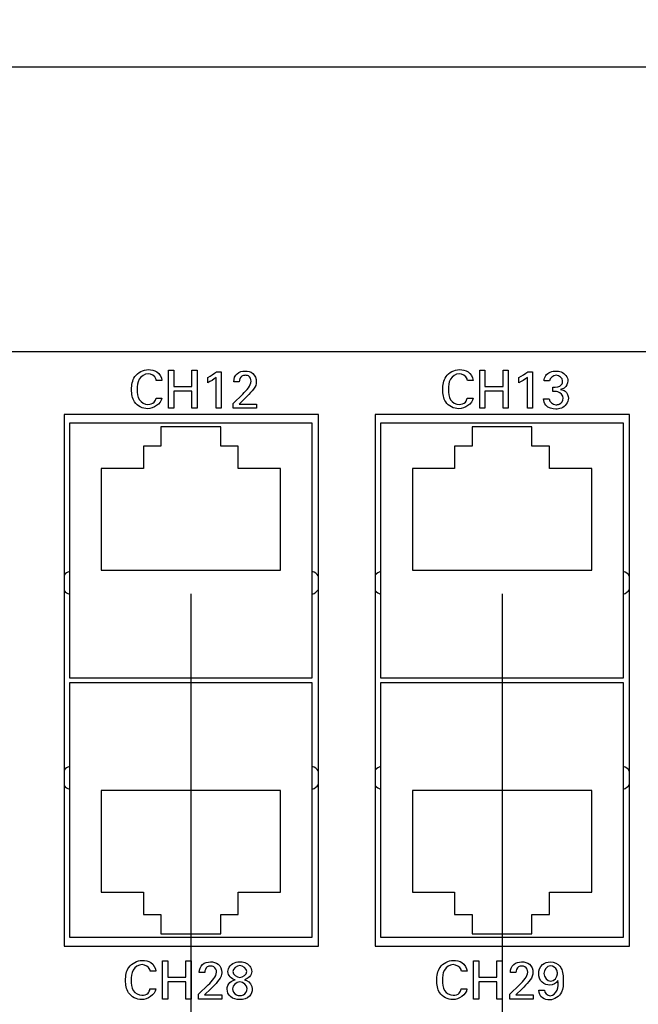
# Model space of a CAD drawing. Header units: inches. Extents: x 0 to 34, y 0 to 22.
# Tile 25 of 54: x 16.3 to 17.9, y 5.9 to 8.5. Entities that reach past the tile are written whole.
import ezdxf

# ---------------------------------------------------------------- set-up
doc = ezdxf.new("R2010")
doc.units = ezdxf.units.IN
doc.header["$LTSCALE"] = 1.87
doc.header["$MEASUREMENT"] = 0
doc.layers.get('0').update_dxf_attribs({"linetype": 'CONTINUOUS'})
doc.layers.add('02___PRT_ALL_AXES', color=7, linetype='CONTINUOUS')
doc.layers.add('DIMENSIONS', color=7, linetype='CONTINUOUS')
doc.styles.get("Standard").update_dxf_attribs({"font": 'txt', "width": 0.8})
doc.dimstyles.new('DIMSTYLE_1', dxfattribs={"dimtxt": 0.125, "dimasz": 0.18, "dimexe": 0.125, "dimexo": 0.0625, "dimgap": 0.0625, "dimtad": 0, "dimtih": 1, "dimtoh": 1, "dimdec": 3, "dimzin": 4, "dimdsep": 46, "dimtxsty": 'STANDARD', "dimblk": '_FILLED', "dimblk1": '_FILLED', "dimblk2": '_FILLED', "dimcen": 0.09, "dimadec": 0, "dimazin": 0, "dimtp": 0.001, "dimtm": 0.001, "dimtfac": 1, "dimtdec": 3, "dimtofl": 0, "dimtmove": 0, "dimatfit": 3, "dimldrblk": '_FILLED', "dimfxl": 1, "dimtolj": 1, "dimtzin": 4, "dimarcsym": 0})
doc.dimstyles.new('DIMSTYLE_2', dxfattribs={"dimtxt": 0.125, "dimasz": 0.18, "dimexe": 0.125, "dimexo": 0.0625, "dimgap": 0.03125, "dimtad": 0, "dimtih": 1, "dimtoh": 1, "dimdec": 3, "dimzin": 4, "dimdsep": 46, "dimtxsty": 'STANDARD', "dimblk": '_FILLED', "dimblk1": '_FILLED', "dimblk2": '_FILLED', "dimcen": 0.09, "dimadec": 0, "dimazin": 0, "dimtp": 0.001, "dimtm": 0.001, "dimtfac": 1, "dimtdec": 3, "dimtofl": 0, "dimtmove": 0, "dimatfit": 3, "dimldrblk": '_FILLED', "dimfxl": 1, "dimtolj": 1, "dimtzin": 4, "dimarcsym": 0})

# ---------------------------------------------------------------- blocks, each defined once
blk = doc.blocks.new('_FILLED')
at = {"color": 0, "linetype": 'BYBLOCK'}
blk.add_solid([(0, 0), (-1, 0.174), (-1, -0.174)], dxfattribs=at)
blk = doc.blocks.new('*D11')
at = {"layer": 'DIMENSIONS', "color": 2, "linetype": 'CONTINUOUS'}
for p, q in [((3.0744, 6.8026), (3.0744, 8.4801)), ((22.0744, 6.8026), (22.0744, 8.4801)), ((3.0744, 8.3551), (11.6994, 8.3551)), ((22.0744, 8.3551), (13.4494, 8.3551))]:
    blk.add_line(p, q, dxfattribs=at)
at = {"layer": 'DIMENSIONS', "color": 2, "linetype": 'CONTINUOUS', "xscale": 0.18, "yscale": 0.18, "zscale": 0.18, "rotation": 180}
blk.add_blockref('_FILLED', (3.0744, 8.3551), dxfattribs=at)
at = {"layer": 'DIMENSIONS', "color": 2, "linetype": 'CONTINUOUS', "xscale": 0.18, "yscale": 0.18, "zscale": 0.18}
blk.add_blockref('_FILLED', (22.0744, 8.3551), dxfattribs=at)
at = {"layer": 'DIMENSIONS', "color": 2, "linetype": 'CONTINUOUS', "insert": (12.5744, 8.4176), "char_height": 0.125, "width": 1.625, "attachment_point": 2, "line_spacing_factor": 0.9}
blk.add_mtext('(19.000{\\Ftxt.shx;\\W1.000000;\\H0.125000; }[482.6])', dxfattribs=at)
blk = doc.blocks.new('*D29')
at = {"layer": 'DIMENSIONS', "color": 2, "linetype": 'CONTINUOUS'}
blk.add_line((16.7434, 6.9676), (16.7434, 5.1876), dxfattribs=at)
at = {"layer": 'DIMENSIONS', "color": 2, "linetype": 'CONTINUOUS', "insert": (16.6809, 5.1251), "char_height": 0.125, "width": 1.825, "attachment_point": 3, "rotation": 90, "line_spacing_factor": 0.9}
blk.add_mtext('2X 13.669{\\Ftxt.shx;\\W1.000000;\\H0.125000; }[347.19]', dxfattribs=at)
blk = doc.blocks.new('*D30')
at = {"layer": 'DIMENSIONS', "color": 2, "linetype": 'CONTINUOUS'}
blk.add_line((17.5634, 6.9676), (17.5634, 5.1876), dxfattribs=at)
at = {"layer": 'DIMENSIONS', "color": 2, "linetype": 'CONTINUOUS', "insert": (17.5009, 5.1251), "char_height": 0.125, "width": 1.825, "attachment_point": 3, "rotation": 90, "line_spacing_factor": 0.9}
blk.add_mtext('2X 14.489{\\Ftxt.shx;\\W1.000000;\\H0.125000; }[368.02]', dxfattribs=at)
blk = doc.blocks.new('*D31')
at = {"layer": 'DIMENSIONS', "color": 2, "linetype": 'CONTINUOUS'}
blk.add_line((18.3854, 6.9676), (18.3854, 5.1876), dxfattribs=at)
at = {"layer": 'DIMENSIONS', "color": 2, "linetype": 'CONTINUOUS', "insert": (18.3229, 5.1251), "char_height": 0.125, "width": 1.725, "attachment_point": 3, "rotation": 90, "line_spacing_factor": 0.9}
blk.add_mtext('2X 15.311{\\Ftxt.shx;\\W1.000000;\\H0.125000; }[388.9]', dxfattribs=at)
blk = doc.blocks.new('*D32')
at = {"layer": 'DIMENSIONS', "color": 2, "linetype": 'CONTINUOUS'}
blk.add_line((19.2054, 6.9676), (19.2054, 5.1876), dxfattribs=at)
at = {"layer": 'DIMENSIONS', "color": 2, "linetype": 'CONTINUOUS', "insert": (19.1429, 5.1251), "char_height": 0.125, "width": 1.825, "attachment_point": 3, "rotation": 90, "line_spacing_factor": 0.9}
blk.add_mtext('2X 16.131{\\Ftxt.shx;\\W1.000000;\\H0.125000; }[409.73]', dxfattribs=at)
blk = doc.blocks.new('*D35')
at = {"layer": 'DIMENSIONS', "color": 2, "linetype": 'CONTINUOUS'}
blk.add_line((22.0744, 6.0001), (22.0744, 5.1876), dxfattribs=at)
at = {"layer": 'DIMENSIONS', "color": 2, "linetype": 'CONTINUOUS', "insert": (22.0119, 5.1251), "char_height": 0.125, "width": 1.425, "attachment_point": 3, "rotation": 90, "line_spacing_factor": 0.9}
blk.add_mtext('19.000{\\Ftxt.shx;\\W1.000000;\\H0.125000; }[482.6]', dxfattribs=at)

msp = doc.modelspace()

# ---------------------------------------------------------------- linework, layer by layer
at = {"color": 7, "linetype": 'CONTINUOUS'}
for p, q in [((21.8869, 7.6051), (3.2619, 7.6051)), ((17.0794, 7.4401), (16.4094, 7.4401)), ((16.4094, 7.4401), (16.4094, 6.0401)), ((17.0794, 6.0401), (17.0794, 7.4401)), ((17.8994, 7.4401), (17.2294, 7.4401)), ((17.2294, 7.4401), (17.2294, 6.0401)), ((17.8994, 6.0401), (17.8994, 7.4401)), ((17.0635, 7.4171), (16.4233, 7.4171)), ((16.4233, 7.4171), (16.4233, 6.747)), ((16.8221, 7.408), (16.6647, 7.408)), ((16.6647, 7.408), (16.6647, 7.3568)), ((16.8221, 7.3568), (16.8221, 7.408)), ((17.0635, 6.747), (17.0635, 7.4171)), ((17.8835, 7.4171), (17.2433, 7.4171)), ((17.2433, 7.4171), (17.2433, 6.747)), ((17.6421, 7.408), (17.4847, 7.408)), ((17.4847, 7.408), (17.4847, 7.3568)), ((17.6421, 7.3568), (17.6421, 7.408)), ((17.8835, 6.747), (17.8835, 7.4171)), ((16.6647, 7.3568), (16.6184, 7.3568)), ((16.6184, 7.3568), (16.6184, 7.2978)), ((16.8684, 7.3568), (16.8221, 7.3568)), ((16.8684, 7.2978), (16.8684, 7.3568)), ((17.4847, 7.3568), (17.4384, 7.3568)), ((17.4384, 7.3568), (17.4384, 7.2978)), ((17.6884, 7.3568), (17.6421, 7.3568)), ((17.6884, 7.2978), (17.6884, 7.3568)), ((16.6184, 7.2978), (16.5072, 7.2978)), ((16.5072, 7.2978), (16.5072, 7.0301)), ((16.9796, 7.2978), (16.8684, 7.2978)), ((16.9796, 7.0301), (16.9796, 7.2978)), ((17.4384, 7.2978), (17.3272, 7.2978)), ((17.3272, 7.2978), (17.3272, 7.0301)), ((17.7996, 7.2978), (17.6884, 7.2978)), ((17.7996, 7.0301), (17.7996, 7.2978)), ((16.5072, 7.0301), (16.9796, 7.0301)), ((17.3272, 7.0301), (17.7996, 7.0301)), ((16.4233, 6.747), (17.0635, 6.747)), ((17.2433, 6.747), (17.8835, 6.747)), ((17.0635, 6.7333), (16.4233, 6.7333)), ((16.4233, 6.7333), (16.4233, 6.0632)), ((17.0635, 6.0632), (17.0635, 6.7333)), ((17.8835, 6.7333), (17.2433, 6.7333)), ((17.2433, 6.7333), (17.2433, 6.0632)), ((17.8835, 6.0632), (17.8835, 6.7333)), ((16.9796, 6.4502), (16.5072, 6.4502)), ((16.5072, 6.4502), (16.5072, 6.1825)), ((16.9796, 6.1825), (16.9796, 6.4502)), ((17.7996, 6.4502), (17.3272, 6.4502)), ((17.3272, 6.4502), (17.3272, 6.1825)), ((17.7996, 6.1825), (17.7996, 6.4502)), ((16.5072, 6.1825), (16.6184, 6.1825)), ((16.6184, 6.1825), (16.6184, 6.1235)), ((16.8684, 6.1825), (16.9796, 6.1825)), ((16.8684, 6.1235), (16.8684, 6.1825)), ((17.3272, 6.1825), (17.4384, 6.1825)), ((17.4384, 6.1825), (17.4384, 6.1235)), ((17.6884, 6.1825), (17.7996, 6.1825)), ((17.6884, 6.1235), (17.6884, 6.1825)), ((16.6184, 6.1235), (16.6647, 6.1235)), ((16.6647, 6.1235), (16.6647, 6.0723)), ((16.8221, 6.1235), (16.8684, 6.1235)), ((16.8221, 6.0723), (16.8221, 6.1235)), ((17.4384, 6.1235), (17.4847, 6.1235)), ((17.4847, 6.1235), (17.4847, 6.0723)), ((17.6421, 6.1235), (17.6884, 6.1235)), ((17.6421, 6.0723), (17.6421, 6.1235)), ((16.6647, 6.0723), (16.8221, 6.0723)), ((17.4847, 6.0723), (17.6421, 6.0723)), ((16.4233, 6.0632), (17.0635, 6.0632)), ((17.2433, 6.0632), (17.8835, 6.0632)), ((16.4094, 6.0401), (17.0794, 6.0401)), ((17.2294, 6.0401), (17.8994, 6.0401))]:
    msp.add_line(p, q, dxfattribs=at)
at = {"color": 40, "linetype": 'CONTINUOUS'}
for p, q in [((16.6845, 7.5571), (16.6984, 7.5571)), ((16.6845, 7.4569), (16.6845, 7.5571)), ((16.6984, 7.5571), (16.6984, 7.5141)), ((16.746, 7.5571), (16.7599, 7.5571)), ((16.746, 7.5141), (16.746, 7.5571)), ((16.7599, 7.5571), (16.7599, 7.4569)), ((16.8112, 7.553), (16.8235, 7.553)), ((16.8235, 7.553), (16.8235, 7.4569)), ((17.5045, 7.5571), (17.5184, 7.5571)), ((17.5045, 7.4569), (17.5045, 7.5571)), ((17.5184, 7.5571), (17.5184, 7.5141)), ((17.566, 7.5571), (17.5799, 7.5571)), ((17.566, 7.5141), (17.566, 7.5571)), ((17.5799, 7.5571), (17.5799, 7.4569)), ((17.6312, 7.553), (17.6435, 7.553)), ((17.6435, 7.553), (17.6435, 7.4569)), ((16.6671, 7.53), (16.6523, 7.53)), ((16.7879, 7.5239), (16.7879, 7.5378)), ((16.8102, 7.4569), (16.8102, 7.5378)), ((16.8711, 7.5267), (16.8565, 7.5267)), ((17.4871, 7.53), (17.4723, 7.53)), ((17.6079, 7.5239), (17.6079, 7.5378)), ((17.6302, 7.4569), (17.6302, 7.5378)), ((17.6886, 7.5285), (17.6745, 7.5285)), ((16.6984, 7.5141), (16.746, 7.5141)), ((16.746, 7.5021), (16.6984, 7.5021)), ((16.6984, 7.5021), (16.6984, 7.4569)), ((16.746, 7.4569), (16.746, 7.5021)), ((17.5184, 7.5141), (17.566, 7.5141)), ((17.566, 7.5021), (17.5184, 7.5021)), ((17.5184, 7.5021), (17.5184, 7.4569)), ((17.566, 7.4569), (17.566, 7.5021)), ((17.6973, 7.5006), (17.6973, 7.5119)), ((16.6516, 7.4833), (16.6669, 7.4833)), ((16.8551, 7.4695), (16.8802, 7.4942)), ((16.8551, 7.4569), (16.8551, 7.4695)), ((16.8873, 7.4838), (16.8705, 7.4679)), ((17.4716, 7.4833), (17.4869, 7.4833)), ((17.673, 7.4816), (17.6877, 7.4816)), ((16.6984, 7.4569), (16.6845, 7.4569)), ((16.7599, 7.4569), (16.746, 7.4569)), ((16.8235, 7.4569), (16.8102, 7.4569)), ((16.9162, 7.4569), (16.8551, 7.4569)), ((16.8705, 7.4679), (16.9162, 7.4679)), ((16.9162, 7.4679), (16.9162, 7.4569)), ((17.5184, 7.4569), (17.5045, 7.4569)), ((17.5799, 7.4569), (17.566, 7.4569)), ((17.6435, 7.4569), (17.6302, 7.4569)), ((16.6686, 6.0009), (16.6825, 6.0009)), ((16.6686, 5.9007), (16.6686, 6.0009)), ((16.6825, 6.0009), (16.6825, 5.9579)), ((16.7301, 6.0009), (16.744, 6.0009)), ((16.7301, 5.9579), (16.7301, 6.0009)), ((16.744, 6.0009), (16.744, 5.9007)), ((17.4886, 6.0009), (17.5025, 6.0009)), ((17.4886, 5.9007), (17.4886, 6.0009)), ((17.5025, 6.0009), (17.5025, 5.9579)), ((17.5501, 6.0009), (17.564, 6.0009)), ((17.5501, 5.9579), (17.5501, 6.0009)), ((17.564, 6.0009), (17.564, 5.9007)), ((16.6512, 5.9739), (16.6364, 5.9739)), ((16.78, 5.9705), (16.7654, 5.9705)), ((17.4712, 5.9739), (17.4564, 5.9739)), ((17.6, 5.9705), (17.5854, 5.9705)), ((16.6825, 5.9579), (16.7301, 5.9579)), ((16.7301, 5.946), (16.6825, 5.946)), ((16.6825, 5.946), (16.6825, 5.9007)), ((16.7301, 5.9007), (16.7301, 5.946)), ((17.5025, 5.9579), (17.5501, 5.9579)), ((17.5501, 5.946), (17.5025, 5.946)), ((17.5025, 5.946), (17.5025, 5.9007)), ((17.5501, 5.9007), (17.5501, 5.946)), ((16.6357, 5.9271), (16.6509, 5.9271)), ((16.764, 5.9134), (16.7892, 5.9381)), ((16.764, 5.9007), (16.764, 5.9134)), ((16.7962, 5.9276), (16.7795, 5.9117)), ((17.4557, 5.9271), (17.4709, 5.9271)), ((17.584, 5.9134), (17.6092, 5.9381)), ((17.584, 5.9007), (17.584, 5.9134)), ((17.6162, 5.9276), (17.5994, 5.9117)), ((17.6603, 5.9236), (17.6749, 5.9236)), ((16.6825, 5.9007), (16.6686, 5.9007)), ((16.744, 5.9007), (16.7301, 5.9007)), ((16.8251, 5.9007), (16.764, 5.9007)), ((16.7795, 5.9117), (16.8251, 5.9117)), ((16.8251, 5.9117), (16.8251, 5.9007)), ((17.5025, 5.9007), (17.4886, 5.9007)), ((17.564, 5.9007), (17.5501, 5.9007)), ((17.6451, 5.9007), (17.584, 5.9007)), ((17.5994, 5.9117), (17.6451, 5.9117)), ((17.6451, 5.9117), (17.6451, 5.9007))]:
    msp.add_line(p, q, dxfattribs=at)
for points, knots in [([(16.5873, 7.5059), (16.5873, 7.5177), (16.5909, 7.5446), (16.6179, 7.5585), (16.6312, 7.5585)], [0, 0, 0, 0, 0.469777, 1, 1, 1, 1]), ([(16.6306, 7.5474), (16.6215, 7.5474), (16.6028, 7.5346), (16.6022, 7.5152), (16.6022, 7.506)], [0, 0, 0, 0, 0.499803, 1, 1, 1, 1]), ([(16.6523, 7.53), (16.6521, 7.5315), (16.6505, 7.541), (16.6388, 7.5474), (16.6306, 7.5474)], [0, 0, 0, 0, 0.14814, 1, 1, 1, 1]), ([(16.6312, 7.5585), (16.639, 7.5585), (16.6566, 7.5558), (16.6664, 7.5388), (16.6671, 7.53)], [0, 0, 0, 0, 0.469137, 1, 1, 1, 1]), ([(16.8862, 7.5548), (16.8933, 7.5548), (16.9097, 7.5512), (16.9159, 7.5346), (16.9159, 7.5267)], [0, 0, 0, 0, 0.474272, 1, 1, 1, 1]), ([(17.4073, 7.5059), (17.4073, 7.5177), (17.4109, 7.5446), (17.4379, 7.5585), (17.4512, 7.5585)], [0, 0, 0, 0, 0.469743, 1, 1, 1, 1]), ([(17.4506, 7.5474), (17.4415, 7.5474), (17.4228, 7.5346), (17.4222, 7.5152), (17.4222, 7.506)], [0, 0, 0, 0, 0.499799, 1, 1, 1, 1]), ([(17.4723, 7.53), (17.4721, 7.5315), (17.4705, 7.541), (17.4588, 7.5474), (17.4506, 7.5474)], [0, 0, 0, 0, 0.148074, 1, 1, 1, 1]), ([(17.4512, 7.5585), (17.459, 7.5585), (17.4766, 7.5558), (17.4864, 7.5388), (17.4871, 7.53)], [0, 0, 0, 0, 0.469026, 1, 1, 1, 1]), ([(17.6745, 7.5285), (17.6747, 7.5334), (17.6783, 7.5489), (17.6958, 7.5548), (17.7056, 7.5548)], [0, 0, 0, 0, 0.333032, 1, 1, 1, 1]), ([(17.7056, 7.5548), (17.7103, 7.5548), (17.7249, 7.5535), (17.737, 7.5387), (17.737, 7.5288)], [0, 0, 0, 0, 0.3198, 1, 1, 1, 1]), ([(16.8867, 7.5435), (16.8837, 7.5435), (16.8745, 7.5422), (16.8711, 7.5321), (16.8711, 7.5267)], [0, 0, 0, 0, 0.362924, 1, 1, 1, 1]), ([(16.9021, 7.5278), (16.9021, 7.533), (16.898, 7.5424), (16.8895, 7.5435), (16.8867, 7.5435)], [0, 0, 0, 0, 0.650822, 1, 1, 1, 1]), ([(16.9159, 7.5267), (16.9159, 7.5252), (16.9157, 7.5162), (16.9097, 7.5085), (16.9051, 7.5027)], [0, 0, 0, 0, 0.167824, 1, 1, 1, 1]), ([(17.6973, 7.5119), (17.7053, 7.5112), (17.72, 7.5133), (17.723, 7.5253), (17.723, 7.5285)], [0, 0, 0, 0, 0.714496, 1, 1, 1, 1]), ([(17.737, 7.5288), (17.737, 7.5217), (17.7311, 7.5105), (17.7211, 7.5069), (17.7178, 7.5062)], [0, 0, 0, 0, 0.67966, 1, 1, 1, 1]), ([(16.6294, 7.4554), (16.6165, 7.4554), (16.5904, 7.4688), (16.5873, 7.4947), (16.5873, 7.5059)], [0, 0, 0, 0, 0.536086, 1, 1, 1, 1]), ([(16.6022, 7.506), (16.6022, 7.4969), (16.603, 7.4775), (16.6218, 7.4667), (16.6305, 7.4667)], [0, 0, 0, 0, 0.51227, 1, 1, 1, 1]), ([(17.4494, 7.4554), (17.4365, 7.4554), (17.4104, 7.4688), (17.4073, 7.4947), (17.4073, 7.5059)], [0, 0, 0, 0, 0.536121, 1, 1, 1, 1]), ([(17.4222, 7.506), (17.4222, 7.4969), (17.423, 7.4775), (17.4418, 7.4667), (17.4505, 7.4667)], [0, 0, 0, 0, 0.512274, 1, 1, 1, 1]), ([(17.7178, 7.5062), (17.7221, 7.5056), (17.7333, 7.502), (17.7384, 7.4897), (17.7384, 7.4829)], [0, 0, 0, 0, 0.381669, 1, 1, 1, 1]), ([(17.7384, 7.4829), (17.7384, 7.4722), (17.7257, 7.4562), (17.71, 7.4545), (17.7051, 7.4545)], [0, 0, 0, 0, 0.681925, 1, 1, 1, 1]), ([(17.7053, 7.4659), (17.7083, 7.4659), (17.7177, 7.4668), (17.7245, 7.4767), (17.7245, 7.483)], [0, 0, 0, 0, 0.31894, 1, 1, 1, 1]), ([(16.5714, 5.9497), (16.5714, 5.9615), (16.575, 5.9885), (16.602, 6.0023), (16.6153, 6.0023)], [0, 0, 0, 0, 0.46974, 1, 1, 1, 1]), ([(16.6147, 5.9912), (16.6056, 5.9912), (16.5869, 5.9784), (16.5863, 5.959), (16.5863, 5.9499)], [0, 0, 0, 0, 0.499793, 1, 1, 1, 1]), ([(16.6364, 5.9739), (16.6361, 5.9753), (16.6346, 5.9849), (16.6229, 5.9912), (16.6147, 5.9912)], [0, 0, 0, 0, 0.148068, 1, 1, 1, 1]), ([(16.6153, 6.0023), (16.623, 6.0023), (16.6407, 5.9996), (16.6505, 5.9826), (16.6512, 5.9739)], [0, 0, 0, 0, 0.469024, 1, 1, 1, 1]), ([(16.7951, 5.9986), (16.8022, 5.9986), (16.8186, 5.995), (16.8248, 5.9784), (16.8248, 5.9705)], [0, 0, 0, 0, 0.474261, 1, 1, 1, 1]), ([(16.841, 5.9728), (16.841, 5.9754), (16.8432, 5.9899), (16.8604, 5.999), (16.8721, 5.999)], [0, 0, 0, 0, 0.182687, 1, 1, 1, 1]), ([(16.8721, 5.999), (16.8766, 5.999), (16.8913, 5.998), (16.904, 5.9833), (16.904, 5.9733)], [0, 0, 0, 0, 0.312922, 1, 1, 1, 1]), ([(17.3914, 5.9497), (17.3914, 5.9615), (17.395, 5.9885), (17.422, 6.0023), (17.4353, 6.0023)], [0, 0, 0, 0, 0.469782, 1, 1, 1, 1]), ([(17.4347, 5.9912), (17.4256, 5.9912), (17.4069, 5.9784), (17.4063, 5.959), (17.4063, 5.9499)], [0, 0, 0, 0, 0.499798, 1, 1, 1, 1]), ([(17.4564, 5.9739), (17.4561, 5.9753), (17.4546, 5.9849), (17.4429, 5.9912), (17.4347, 5.9912)], [0, 0, 0, 0, 0.148143, 1, 1, 1, 1]), ([(17.4353, 6.0023), (17.443, 6.0023), (17.4607, 5.9996), (17.4705, 5.9826), (17.4712, 5.9739)], [0, 0, 0, 0, 0.46915, 1, 1, 1, 1]), ([(17.6151, 5.9986), (17.6222, 5.9986), (17.6386, 5.995), (17.6448, 5.9784), (17.6448, 5.9705)], [0, 0, 0, 0, 0.474269, 1, 1, 1, 1]), ([(17.66, 5.9676), (17.66, 5.9762), (17.6661, 5.9938), (17.6834, 5.9986), (17.6908, 5.9986)], [0, 0, 0, 0, 0.535333, 1, 1, 1, 1]), ([(17.6908, 5.9986), (17.7001, 5.9986), (17.7151, 5.9921), (17.7206, 5.9792), (17.7218, 5.975)], [0, 0, 0, 0, 0.67811, 1, 1, 1, 1]), ([(16.7957, 5.9873), (16.7926, 5.9873), (16.7835, 5.986), (16.78, 5.9759), (16.78, 5.9705)], [0, 0, 0, 0, 0.362909, 1, 1, 1, 1]), ([(16.8111, 5.9717), (16.8111, 5.9769), (16.807, 5.9862), (16.7985, 5.9873), (16.7957, 5.9873)], [0, 0, 0, 0, 0.650806, 1, 1, 1, 1]), ([(16.8248, 5.9705), (16.8248, 5.969), (16.8247, 5.9601), (16.8186, 5.9523), (16.814, 5.9465)], [0, 0, 0, 0, 0.167801, 1, 1, 1, 1]), ([(17.6157, 5.9873), (17.6126, 5.9873), (17.6035, 5.986), (17.6, 5.9759), (17.6, 5.9705)], [0, 0, 0, 0, 0.362926, 1, 1, 1, 1]), ([(17.6311, 5.9717), (17.6311, 5.9769), (17.627, 5.9862), (17.6185, 5.9873), (17.6157, 5.9873)], [0, 0, 0, 0, 0.650823, 1, 1, 1, 1]), ([(17.6448, 5.9705), (17.6448, 5.969), (17.6446, 5.9601), (17.6386, 5.9523), (17.634, 5.9465)], [0, 0, 0, 0, 0.16781, 1, 1, 1, 1]), ([(17.6893, 5.9372), (17.6821, 5.9372), (17.6655, 5.9427), (17.66, 5.9595), (17.66, 5.9676)], [0, 0, 0, 0, 0.471095, 1, 1, 1, 1]), ([(17.7093, 5.9673), (17.7093, 5.9704), (17.7083, 5.9805), (17.6977, 5.9882), (17.6908, 5.9882)], [0, 0, 0, 0, 0.310076, 1, 1, 1, 1]), ([(17.7218, 5.975), (17.7234, 5.9694), (17.7244, 5.9607), (17.7246, 5.9521), (17.7246, 5.9492)], [0, 0, 0, 0, 0.664764, 1, 1, 1, 1]), ([(16.6135, 5.8992), (16.6006, 5.8992), (16.5745, 5.9126), (16.5714, 5.9386), (16.5714, 5.9497)], [0, 0, 0, 0, 0.536129, 1, 1, 1, 1]), ([(16.5863, 5.9499), (16.5863, 5.9408), (16.5871, 5.9213), (16.6059, 5.9106), (16.6146, 5.9106)], [0, 0, 0, 0, 0.512276, 1, 1, 1, 1]), ([(16.8844, 5.9515), (16.8864, 5.951), (16.897, 5.9482), (16.9054, 5.9363), (16.9054, 5.9272)], [0, 0, 0, 0, 0.180009, 1, 1, 1, 1]), ([(17.4335, 5.8992), (17.4206, 5.8992), (17.3945, 5.9126), (17.3914, 5.9386), (17.3914, 5.9497)], [0, 0, 0, 0, 0.536087, 1, 1, 1, 1]), ([(17.4063, 5.9499), (17.4063, 5.9408), (17.4071, 5.9213), (17.4259, 5.9106), (17.4346, 5.9106)], [0, 0, 0, 0, 0.512281, 1, 1, 1, 1]), ([(17.7246, 5.9492), (17.7246, 5.9388), (17.7253, 5.9149), (17.7014, 5.8985), (17.6892, 5.8985)], [0, 0, 0, 0, 0.456747, 1, 1, 1, 1]), ([(17.6903, 5.9095), (17.6981, 5.9095), (17.7134, 5.9239), (17.7112, 5.9408), (17.7108, 5.9493)], [0, 0, 0, 0, 0.476579, 1, 1, 1, 1]), ([(16.8531, 5.9276), (16.8531, 5.9213), (16.8597, 5.9111), (16.8693, 5.91), (16.8724, 5.91)], [0, 0, 0, 0, 0.673003, 1, 1, 1, 1]), ([(16.8724, 5.91), (16.8756, 5.91), (16.8855, 5.911), (16.8915, 5.9218), (16.8915, 5.9281)], [0, 0, 0, 0, 0.338348, 1, 1, 1, 1]), ([(16.9054, 5.9272), (16.9054, 5.9204), (16.8991, 5.9036), (16.8814, 5.899), (16.8724, 5.899)], [0, 0, 0, 0, 0.430874, 1, 1, 1, 1]), ([(17.6892, 5.8985), (17.6826, 5.8985), (17.6672, 5.9008), (17.6605, 5.9162), (17.6603, 5.9236)], [0, 0, 0, 0, 0.470062, 1, 1, 1, 1])]:
    msp.add_open_spline(points, degree=3, knots=knots, dxfattribs=at)
for points in [[(16.7879, 7.5378), (16.7961, 7.5421), (16.8041, 7.547), (16.8112, 7.553)], [(16.8565, 7.5267), (16.8567, 7.5343), (16.8596, 7.5428), (16.8654, 7.5478)], [(16.8654, 7.5478), (16.8709, 7.5526), (16.8789, 7.5548), (16.8862, 7.5548)], [(17.6079, 7.5378), (17.6161, 7.5421), (17.6241, 7.547), (17.6312, 7.553)], [(16.8102, 7.5378), (16.8035, 7.5322), (16.7958, 7.5277), (16.7879, 7.5239)], [(16.8951, 7.5108), (16.8987, 7.5157), (16.9021, 7.5217), (16.9021, 7.5278)], [(17.6302, 7.5378), (17.6235, 7.5322), (17.6158, 7.5277), (17.6079, 7.5239)], [(17.706, 7.5437), (17.6983, 7.5437), (17.6894, 7.5362), (17.6886, 7.5285)], [(17.723, 7.5285), (17.723, 7.5361), (17.7136, 7.5437), (17.706, 7.5437)], [(16.8802, 7.4942), (16.8855, 7.4994), (16.8907, 7.5048), (16.8951, 7.5108)], [(16.9051, 7.5027), (16.8997, 7.496), (16.8934, 7.4899), (16.8873, 7.4838)], [(17.7106, 7.4999), (17.7063, 7.5008), (17.7017, 7.5007), (17.6973, 7.5006)], [(17.7245, 7.483), (17.7245, 7.4903), (17.7178, 7.4984), (17.7106, 7.4999)], [(16.6669, 7.4833), (16.6652, 7.4678), (16.6449, 7.4554), (16.6294, 7.4554)], [(16.6305, 7.4667), (16.6363, 7.4667), (16.6427, 7.4686), (16.6467, 7.4727)], [(16.6467, 7.4727), (16.6494, 7.4756), (16.6509, 7.4795), (16.6516, 7.4833)], [(17.4869, 7.4833), (17.4852, 7.4678), (17.4649, 7.4554), (17.4494, 7.4554)], [(17.4505, 7.4667), (17.4563, 7.4667), (17.4627, 7.4686), (17.4667, 7.4727)], [(17.4667, 7.4727), (17.4694, 7.4756), (17.4709, 7.4795), (17.4716, 7.4833)], [(17.6787, 7.4645), (17.6747, 7.469), (17.6732, 7.4756), (17.673, 7.4816)], [(17.6877, 7.4816), (17.6876, 7.4737), (17.6975, 7.4659), (17.7053, 7.4659)], [(17.7051, 7.4545), (17.6957, 7.4545), (17.6848, 7.4574), (17.6787, 7.4645)], [(16.7654, 5.9705), (16.7657, 5.9782), (16.7685, 5.9866), (16.7743, 5.9916)], [(16.7743, 5.9916), (16.7799, 5.9964), (16.7878, 5.9986), (16.7951, 5.9986)], [(17.5854, 5.9705), (17.5857, 5.9782), (17.5885, 5.9866), (17.5943, 5.9916)], [(17.5943, 5.9916), (17.5999, 5.9964), (17.6078, 5.9986), (17.6151, 5.9986)], [(16.804, 5.9546), (16.8076, 5.9596), (16.8111, 5.9655), (16.8111, 5.9717)], [(16.8603, 5.9514), (16.8509, 5.9534), (16.841, 5.9632), (16.841, 5.9728)], [(16.8726, 5.9887), (16.8646, 5.9887), (16.8544, 5.981), (16.8544, 5.973)], [(16.8544, 5.973), (16.8544, 5.9652), (16.8643, 5.9575), (16.8722, 5.9575)], [(16.8722, 5.9575), (16.8803, 5.9575), (16.8907, 5.965), (16.8907, 5.973)], [(16.8907, 5.973), (16.8907, 5.981), (16.8806, 5.9887), (16.8726, 5.9887)], [(16.904, 5.9733), (16.904, 5.9636), (16.894, 5.9533), (16.8844, 5.9515)], [(17.624, 5.9546), (17.6276, 5.9596), (17.6311, 5.9655), (17.6311, 5.9717)], [(17.6908, 5.9882), (17.6819, 5.9882), (17.6736, 5.9765), (17.6736, 5.9675)], [(17.6736, 5.9675), (17.6736, 5.9585), (17.6829, 5.9478), (17.6918, 5.9478)], [(17.6918, 5.9478), (17.7006, 5.9478), (17.7093, 5.9586), (17.7093, 5.9673)], [(16.7892, 5.9381), (16.7945, 5.9432), (16.7996, 5.9486), (16.804, 5.9546)], [(16.814, 5.9465), (16.8086, 5.9398), (16.8024, 5.9338), (16.7962, 5.9276)], [(16.839, 5.9264), (16.839, 5.9328), (16.8418, 5.9397), (16.8464, 5.944)], [(16.8464, 5.944), (16.8501, 5.9477), (16.8553, 5.9498), (16.8603, 5.9514)], [(16.8726, 5.9457), (16.8638, 5.9457), (16.8531, 5.9365), (16.8531, 5.9276)], [(16.8915, 5.9281), (16.8915, 5.9367), (16.8812, 5.9457), (16.8726, 5.9457)], [(17.6092, 5.9381), (17.6145, 5.9432), (17.6196, 5.9486), (17.624, 5.9546)], [(17.634, 5.9465), (17.6286, 5.9398), (17.6224, 5.9337), (17.6162, 5.9276)], [(17.7108, 5.9493), (17.707, 5.942), (17.6975, 5.9372), (17.6893, 5.9372)], [(16.6509, 5.9271), (16.6493, 5.9116), (16.629, 5.8992), (16.6135, 5.8992)], [(16.6146, 5.9106), (16.6203, 5.9106), (16.6268, 5.9124), (16.6308, 5.9165)], [(16.6308, 5.9165), (16.6335, 5.9194), (16.635, 5.9233), (16.6357, 5.9271)], [(16.8475, 5.9071), (16.8423, 5.9119), (16.839, 5.9194), (16.839, 5.9264)], [(17.4709, 5.9271), (17.4693, 5.9116), (17.449, 5.8992), (17.4335, 5.8992)], [(17.4346, 5.9106), (17.4403, 5.9106), (17.4468, 5.9124), (17.4508, 5.9165)], [(17.4508, 5.9165), (17.4534, 5.9194), (17.455, 5.9233), (17.4557, 5.9271)], [(17.6749, 5.9236), (17.6749, 5.9166), (17.6833, 5.9095), (17.6903, 5.9095)], [(16.8724, 5.899), (16.8637, 5.899), (16.8539, 5.9012), (16.8475, 5.9071)]]:
    msp.add_open_spline(points, degree=3, dxfattribs=at)
at = {"layer": '02___PRT_ALL_AXES', "color": 7, "linetype": 'CONTINUOUS'}
for centre, start, end in [((16.4334, 6.997), 108.5873, 139.8549), ((17.0534, 6.997), 33.8755, 71.4127), ((17.2534, 6.997), 108.5873, 139.8549), ((17.8734, 6.997), 33.8755, 71.4127), ((16.4334, 6.997), 220.1451, 251.4127), ((17.0534, 6.997), 288.5873, 326.1245), ((17.2534, 6.997), 220.1451, 251.4127), ((17.8734, 6.997), 288.5873, 326.1245), ((16.4334, 6.4833), 108.5873, 139.8549), ((17.0534, 6.4833), 33.8755, 71.4127), ((17.2534, 6.4833), 108.5873, 139.8549), ((17.8734, 6.4833), 33.8755, 71.4127), ((16.4334, 6.4833), 220.1451, 251.4127), ((17.0534, 6.4833), 288.5873, 326.1245), ((17.2534, 6.4833), 220.1451, 251.4127), ((17.8734, 6.4833), 288.5873, 326.1245)]:
    msp.add_arc(centre, 0.0315, start, end, dxfattribs=at)

# ---------------------------------------------------------------- dimensions: what is measured, and where the dimension line sits
at = {"layer": 'DIMENSIONS', "color": 2, "linetype": 'CONTINUOUS'}
dim = msp.add_linear_dim(base=(22.0744, 8.3551), p1=(3.0744, 6.7401), p2=(22.0744, 6.7401), text='(<>)', dimstyle='DIMSTYLE_1', dxfattribs=at)
dim.commit()
dim.dimension.update_dxf_attribs({"geometry": '*D11', "text_midpoint": (12.5744, 8.3551), "dimtype": 160})
for feature_location, picture, middle in [((16.7434, 6.9676), '*D29', (16.7434, 4.2126)), ((17.5634, 6.9676), '*D30', (17.5634, 4.2126)), ((18.3854, 6.9676), '*D31', (18.3854, 4.2626)), ((19.2054, 6.9676), '*D32', (19.2054, 4.2126))]:
    dim = msp.add_ordinate_dim(feature_location=feature_location, offset=(0, -1.7799), dtype=1, origin=(3.0744, 7.0301), text='2X <>', dimstyle='DIMSTYLE_2', dxfattribs=at)
    dim.commit()
    dim.dimension.update_dxf_attribs({"geometry": picture, "text_midpoint": middle})
dim = msp.add_ordinate_dim(feature_location=(22.0744, 6.0001), offset=(0, -0.8125), dtype=1, origin=(3.0744, 6.0626), dimstyle='DIMSTYLE_2', dxfattribs=at)
dim.commit()
dim.dimension.update_dxf_attribs({"geometry": '*D35', "text_midpoint": (22.0744, 4.4126)})

doc.saveas('drawing.dxf')
